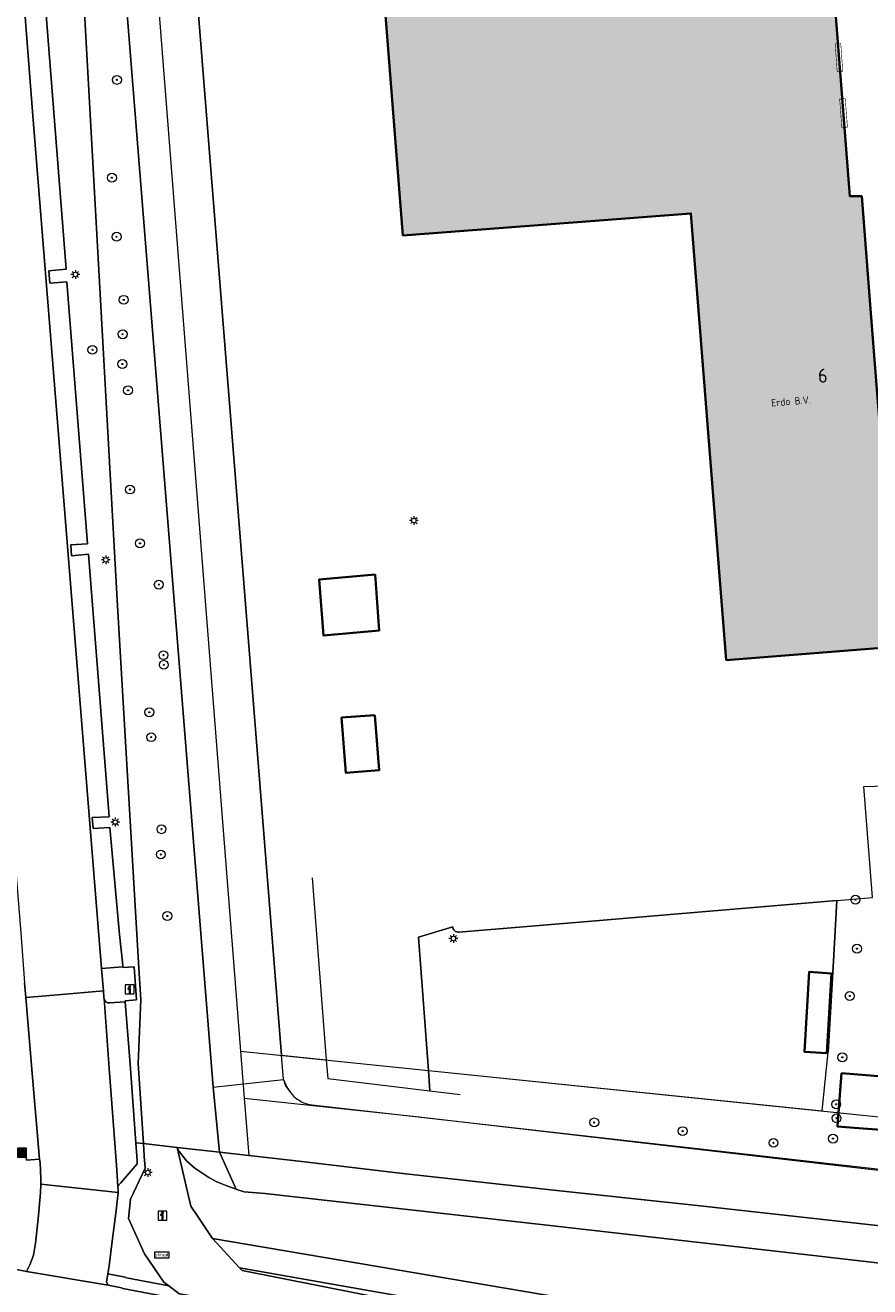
# Model space of a CAD drawing. Header units: metres. Extents: x 97476 to 98458, y 435938 to 436449.
# Tile 11 of 52: x 97999 to 98075, y 436042 to 436155. Entities that reach past the tile are written whole.
import ezdxf
from ezdxf.enums import TextEntityAlignment as Align
from ezdxf.lldxf.tags import DXFTag

# ---------------------------------------------------------------- set-up
doc = ezdxf.new("R2010")
doc.units = ezdxf.units.M
for name, color, linetype, lineweight in [('B-RO-OG-BEBOUWING-V', 254, 'Continuous', 18), ('B-WA-GK-BESCHOEIING_HOUT-G', 130, 'GK-BESCHOEIING-SO', 18), ('B-WE-GK-BESCHOEIING-G', 252, 'GK-BESCHOEIING', 18), ('B-WE-GR-BOOM-S', 252, 'Continuous', 18), ('B-WE-GR-GROENVOORZIENING-GV', 252, 'Continuous', 18), ('B-WE-GW-TALUD_KRUIN-G', 252, 'Continuous', 18), ('B-WE-IE-MEUBILAIR_WEGMEUBILAIR-S', 252, 'Continuous', 18), ('B-WE-IE-MEUBILAIR_WEGMEUBILAIR_VERKEERSBORD-S', 252, 'Continuous', 18), ('B-WE-IE-TERREINAFSCHEIDING_KUNSTMATIG_HEKWERK-G', 252, 'IE-TERREINAFSCHEIDING-KUNSTMATIG', 18), ('B-WE-KG-GRENS_PERCEEL-G', 150, 'KG-PERCEEL', 18), ('B-WE-KL-ET_LS_OV_LICHTMAST-S', 1, 'Continuous', 18), ('B-WE-OG-BEBOUWING-GV', 4, 'Continuous', 35), ('B-WE-OG-BEBOUWING_ENTREE_GARAGE-G', 4, 'Continuous', 18), ('B-WE-OG-BEBOUWING_HUISNUMMER-T25-500', 7, 'Continuous', 25), ('B-WE-OG-BEBOUWING_SCHUUR-GV', 4, 'Continuous', 35), ('B-WE-OG-GRONDGEBRUIK-T25-250', 7, 'Continuous', 25), ('B-WE-OG-TERREIN_CULTUURSCHEIDING-GV', 252, 'Continuous', 18), ('B-WE-OG-TERREIN_ERF-GV', 252, 'Continuous', 18), ('B-WE-OG-WATER-GV', 252, 'Continuous', 18), ('B-WE-OG-WATER_SLOOT-GV', 252, 'Continuous', 18), ('B-WE-VH-VERHARDING_ASFALT-GV', 252, 'Continuous', 18), ('B-WE-VH-VERHARDING_BETONSTRAATSTEEN-GV', 252, 'Continuous', 18), ('B-WE-VH-VERHARDING_GESLOTEN-GV', 252, 'Continuous', 18), ('B-WE-VH-VERHARDING_TEGEL-GV', 252, 'Continuous', 18)]:
    doc.layers.add(name, color=color, linetype=linetype, lineweight=lineweight)
doc.styles.add('NLCS-ISO', font='NLCS-ISO.ttf')
doc.styles.add('NLCS-ISO-M250-T25', font='NLCS-ISO.ttf', dxfattribs={"height": 0.625})
doc.styles.add('NLCS-ISO-M500-T25', font='NLCS-ISO.ttf', dxfattribs={"height": 1.25})
doc.styles.get("Standard").update_dxf_attribs({"font": 'arial.ttf'})
doc.linetypes.add('GK-BESCHOEIING', pattern='A,30,-5,[1,NLCS.SHX,S=1,R=0,X=0,Y=0],-5', length=40)
doc.linetypes.add('GK-BESCHOEIING-SO', pattern='A,18,-3,[1,NLCS.SHX,S=0.6,R=0,X=0,Y=0],-3', length=24)
doc.linetypes.add('IE-TERREINAFSCHEIDING-KUNSTMATIG', pattern='A,4,[82,NLCS.SHX,S=0.75,R=90,X=0,Y=0],4,-2', length=10)
tags = doc.linetypes.add('KG-PERCEEL', pattern='A,5.5,-2,["P",Standard,S=1.8,R=0,X=-0.5,Y=-0.9],-2,5.5,-2,[5,NLCS.SHX,S=0.75,R=0,X=0,Y=0],-2', length=19).pattern_tags.tags
tags[6] = DXFTag(74, 10)

# ---------------------------------------------------------------- blocks, each defined once
blk = doc.blocks.new('SIE-WEG_AFVALBAK-SO')
at = {"linetype": 'ByBlock', "lineweight": 18}
h = blk.add_hatch(color=0, dxfattribs=at)
h.dxf.hatch_style = 1
h.paths.add_polyline_path([(-1.5, -1.5), (1.5, -1.5), (1.5, 1.5), (-1.5, 1.5)])
at = {"color": 0, "linetype": 'ByBlock', "lineweight": 18}
for points in [[(-2, -2), (2, -2), (2, 2), (-2, 2)], [(-1.5, -1.5), (1.5, -1.5), (1.5, 1.5), (-1.5, 1.5)]]:
    blk.add_lwpolyline(points, close=True, dxfattribs=at)
blk = doc.blocks.new('SIE-WEG_VERKEERSBORD_INFORMATIE-SO')
at = {"linetype": 'ByBlock', "lineweight": 18}
h = blk.add_hatch(color=0, dxfattribs=at)
h.dxf.hatch_style = 1
h.paths.add_polyline_path([(0.32, 0.49), (-0.82, 0.49), (-0.82, 0.19), (-0.32, 0.19), (-0.32, -1.62), (0.32, -1.62)])
h = blk.add_hatch(color=0, dxfattribs=at)
h.dxf.hatch_style = 1
edge = h.paths.add_edge_path()
edge.add_arc((0, 1.25), 0.373, 0, 360)
at = {"color": 0, "linetype": 'ByBlock', "lineweight": 18}
for points in [[(-2, -2), (2, -2), (2, 2), (-2, 2)], [(0.32, 0.49), (-0.82, 0.49), (-0.82, 0.19), (-0.32, 0.19), (-0.32, -1.62), (0.32, -1.62)]]:
    blk.add_lwpolyline(points, close=True, dxfattribs=at)
blk.add_circle((0, 1.25), 0.373, dxfattribs=at)
blk = doc.blocks.new('SIE-WEG_VERKEERSBORD_STRAATNAAM-SO')
at = {"color": 0, "linetype": 'ByBlock', "lineweight": 18}
blk.add_lwpolyline([(-3.25, -1.25), (3.25, -1.25), (3.25, 1.25), (-3.25, 1.25)], close=True, dxfattribs=at)
at = {"color": 0, "linetype": 'ByBlock', "lineweight": 18, "style": 'NLCS-ISO'}
blk.add_text('straat', height=1.5, dxfattribs=at).set_placement((0, 0.15), align=Align.MIDDLE_CENTER)
blk = doc.blocks.new('SKL-ET_OV_LICHTMAST-SO')
at = {"color": 0, "linetype": 'ByBlock', "lineweight": 18}
for points in [[(-1.25, 0), (-2, 0)], [(-1.41, 1.41), (-0.88, 0.88)], [(0, 2), (0, 1.25)], [(0.88, 0.88), (1.41, 1.41)], [(2, 0), (1.25, 0)], [(-1.41, -1.41), (-0.88, -0.88)], [(0, -1.25), (0, -2)], [(0.88, -0.88), (1.41, -1.41)]]:
    blk.add_lwpolyline(points, dxfattribs=at)
blk.add_circle((0, 0), 1, dxfattribs=at)
blk = doc.blocks.new('SGR-BOOM_01-SO')
at = {"linetype": 'ByBlock', "lineweight": 18}
h = blk.add_hatch(color=0, dxfattribs=at)
h.dxf.hatch_style = 1
edge = h.paths.add_edge_path()
edge.add_arc((0, 0), 0.25, 0, 360)
at = {"color": 0, "linetype": 'ByBlock', "lineweight": 18}
for radius in [2, 0.25]:
    blk.add_circle((0, 0), radius, dxfattribs=at)

msp = doc.modelspace()

# ---------------------------------------------------------------- hatches: boundary and pattern name
at = {"layer": 'B-RO-OG-BEBOUWING-V', "transparency": 33554495}
h = msp.add_hatch(color=256, dxfattribs=at)
h.dxf.hatch_style = 1
h.paths.add_polyline_path([(98069.46, 436190.1), (98069.13, 436190.07), (98029.28, 436186.79), (98033.23, 436136.62), (98059.1, 436138.6), (98062.26, 436098.5), (98077.39, 436099.68), (98077.61, 436099.7), (98075.64, 436124.71), (98075.22, 436130.04), (98074.43, 436140.13), (98073.38, 436140.13)])

# ---------------------------------------------------------------- linework, layer by layer
at = {"layer": 'B-WA-GK-BESCHOEIING_HOUT-G', "color": 252, "ltscale": 0.2}
msp.add_lwpolyline([(98022.49, 436060.86, 0.078777), (98023.42, 436059.33, 0.108513), (98024.8, 436058.6), (98191.52, 436039.72), (98194.25, 436038.61), (98213.1, 436035.36, -0.051552), (98221.77, 436032.92, -0.010835), (98226.11, 436031.09), (98244.14, 436022.16, 0.036117), (98252.39, 436018.79, 0.060217), (98270.53, 436015.21), (98303.77, 436019.33), (98339.01, 436028.93), (98345.56, 436033.75), (98349.17, 436037.24), (98348.8, 436040.1)], format="xyb", dxfattribs=at)
at = {"layer": 'B-WE-GK-BESCHOEIING-G', "ltscale": 0.2}
for points in [[(98022.31, 436063.03), (98010.62, 436209.7), (98010.28, 436214.05)], [(98022.49, 436060.86), (98022.31, 436063.03)], [(98022.49, 436060.86), (98022.69, 436060.29), (98023.04, 436059.82)]]:
    msp.add_lwpolyline(points, dxfattribs=at)
at = {"layer": 'B-WE-GR-GROENVOORZIENING-GV'}
msp.add_lwpolyline([(98105.04, 436031.5), (98016.12, 436046.59), (98018.56, 436043.95), (98051.22, 436038.22), (98105.36, 436028.91)], dxfattribs=at)
at = {"layer": 'B-WE-GW-TALUD_KRUIN-G'}
for points in [[(98009.93, 436055.11), (98010, 436053.99), (98010.07, 436052.89), (98008.77, 436050.1), (98008.58, 436048.37), (98010.03, 436045.2), (98011.76, 436042.66), (98012.19, 436042.34), (98013.14, 436041.62), (98015.83, 436041.18), (98036.13, 436037.54), (98043.09, 436035.65), (98068.21, 436030.35), (98098.14, 436022.86), (98103.43, 436021.68)], [(98018.56, 436043.95), (98051.22, 436038.22), (98105.36, 436028.91), (98154.5, 436020.09), (98204.59, 436011.78), (98256.74, 436002.82), (98274.73, 436002.96), (98290.35, 436004.55), (98307.1, 436007.87), (98325.07, 436011.5), (98341.56, 436016.32), (98360.67, 436024.18), (98366.82, 436027.28), (98372.49, 436030.9), (98374.21, 436034.55), (98370.71, 436034.02)]]:
    msp.add_lwpolyline(points, dxfattribs=at)
at = {"layer": 'B-WE-IE-TERREINAFSCHEIDING_KUNSTMATIG_HEKWERK-G', "ltscale": 0.2}
for points in [[(98025.08, 436078.96), (98026.34, 436062.61)], [(98072.21, 436076.92), (98071.94, 436072.02), (98071.43, 436063.3)], [(98034.64, 436073.63), (98037.7, 436074.57)], [(98034.64, 436073.63), (98035.52, 436061.67)], [(98026.34, 436062.61), (98026.47, 436060.93), (98035.65, 436059.83)], [(98035.52, 436061.67), (98035.65, 436059.83)], [(98035.65, 436059.83), (98038.37, 436059.5)]]:
    msp.add_lwpolyline(points, dxfattribs=at)
at = {"layer": 'B-WE-KG-GRENS_PERCEEL-G', "ltscale": 0.2}
for points in [[(98006.83, 436213.7), (98018.64, 436063.4)], [(98018.64, 436063.4), (98089.08, 436056.17), (98092.01, 436090.59)], [(98018.64, 436063.4), (98018.97, 436059.19)], [(98018.97, 436059.19), (98034.42, 436057.54), (98095.8, 436050.4), (98149.9, 436044.29)], [(98018.97, 436059.19), (98019.38, 436054.03)]]:
    msp.add_lwpolyline(points, dxfattribs=at)
at = {"layer": 'B-WE-OG-BEBOUWING-GV'}
for points in [[(98069.13, 436190.07), (98029.28, 436186.79), (98033.23, 436136.62), (98059.1, 436138.6), (98062.26, 436098.5), (98077.39, 436099.68), (98077.61, 436099.7), (98075.64, 436124.71), (98075.22, 436130.04), (98074.43, 436140.13), (98073.38, 436140.13), (98069.46, 436190.1)], [(98030.72, 436106.18), (98025.7, 436105.73), (98026.1, 436100.7), (98031.09, 436101.15)], [(98071.29, 436063.22), (98071.71, 436070.36), (98069.72, 436070.53), (98069.3, 436063.33)]]:
    msp.add_lwpolyline(points, close=True, dxfattribs=at)
at = {"layer": 'B-WE-OG-BEBOUWING_ENTREE_GARAGE-G', "const_width": 0.05}
for points in [[(98072.05, 436153.81), (98072.55, 436153.86), (98072.73, 436151.36), (98072.23, 436151.31)], [(98072.45, 436148.86), (98072.95, 436148.91), (98073.15, 436146.34), (98072.65, 436146.29)]]:
    msp.add_lwpolyline(points, close=True, dxfattribs=at)
at = {"layer": 'B-WE-OG-BEBOUWING_SCHUUR-GV'}
for points in [[(98030.7, 436093.57), (98027.72, 436093.34), (98028.11, 436088.38), (98031.08, 436088.61)], [(98072.35, 436057.89), (98072.25, 436056.65), (98074.13, 436056.5), (98077.03, 436056.27), (98077.41, 436061.03), (98072.62, 436061.41)]]:
    msp.add_lwpolyline(points, close=True, dxfattribs=at)
at = {"layer": 'B-WE-OG-TERREIN_CULTUURSCHEIDING-GV'}
for points in [[(98000.4, 436166.31), (98002.97, 436133.58), (98001.43, 436133.45), (98001.52, 436132.33), (98003.04, 436132.46), (98004.9, 436108.95), (98003.39, 436108.85), (98003.47, 436107.85), (98004.98, 436108.01), (98006.83, 436084.44), (98005.31, 436084.36), (98005.41, 436083.38), (98006.9, 436083.47), (98007.77, 436073.87), (98008.03, 436071.4), (98008.07, 436070.96), (98008.08, 436070.92), (98009.08, 436070.96), (98009.3, 436068.02), (98008.29, 436067.92), (98008.29, 436067.83), (98008.72, 436062.23), (98009.25, 436055.18), (98009.93, 436055.11), (98009.46, 436062.3), (98009.7, 436068.04), (98009.5, 436070.86), (98007.6, 436103.36), (98002.19, 436200.25)], [(98086.4, 436028.08), (98070.5, 436032.75), (98043.25, 436038.86), (98018.78, 436043.7), (98018.56, 436043.95), (98016.12, 436046.59), (98014.8, 436048.57), (98014.19, 436049.48), (98012.95, 436054.76), (98009.93, 436055.11), (98010, 436053.99), (98010.07, 436052.89), (98008.77, 436050.1), (98008.58, 436048.37), (98010.03, 436045.2), (98011.76, 436042.66), (98012.19, 436042.34), (98013.14, 436041.62), (98015.83, 436041.18), (98036.13, 436037.54), (98043.09, 436035.65), (98068.21, 436030.35), (98098.14, 436022.86)], [(97998.21, 436043.86), (97999.43, 436043.62), (97999.73, 436044.22), (98000.04, 436045.1), (98000.24, 436046.16), (98000.46, 436048.34), (98000.68, 436050.68), (98000.7, 436051.47), (98000.71, 436051.94), (98000.66, 436053.39), (98000.6, 436053.71), (97999.41, 436053.61), (97999.32, 436054.63), (97998.72, 436054.57)], [(98087.71, 436043.03), (98069.33, 436045.15), (98046.19, 436047.79), (98020.83, 436050.63), (98018.97, 436050.78), (98018.32, 436050.98), (98018.26, 436051), (98017.4, 436051.31), (98016.52, 436051.67), (98015.79, 436052.05), (98014.53, 436052.9), (98013.83, 436053.52), (98013.12, 436054.39), (98012.95, 436054.76), (98014.19, 436049.48), (98014.8, 436048.57), (98016.12, 436046.59), (98105.04, 436031.5)], [(98397.93, 436045.16), (98400.43, 436047.38), (98399.54, 436051.18), (98388.09, 436043.1), (98374.21, 436034.55), (98372.49, 436030.9), (98366.82, 436027.28), (98360.67, 436024.18), (98341.56, 436016.32), (98325.07, 436011.5), (98307.1, 436007.87), (98290.35, 436004.55), (98274.73, 436002.96), (98256.74, 436002.82), (98204.59, 436011.78), (98154.5, 436020.09), (98105.36, 436028.91), (98051.22, 436038.22), (98018.56, 436043.95), (98018.78, 436043.7), (98043.25, 436038.86), (98070.5, 436032.75), (98086.4, 436028.08), (98105.96, 436023.12)], [(98103.43, 436021.68), (98098.14, 436022.86), (98068.21, 436030.35), (98043.09, 436035.65), (98036.13, 436037.54), (98015.83, 436041.18), (98013.14, 436041.62), (98012.19, 436042.34), (98011.24, 436042.52), (98008.4, 436043.05), (98008.29, 436043.12), (98006.73, 436043.42), (98006.61, 436042.65), (98006.76, 436042.4), (98007.94, 436042.16), (98008.06, 436042.1), (98011.06, 436041.54), (98015.19, 436040.74), (98015.37, 436040.63), (98016.08, 436040.48), (98037.04, 436036.1), (98044.75, 436034.42)]]:
    msp.add_lwpolyline(points, dxfattribs=at)
msp.add_lwpolyline([(98009.25, 436055.18), (98009.37, 436053.56), (98009.37, 436053.3), (98007.89, 436051.59), (98007.63, 436051.29), (98007.66, 436050.87), (98007.64, 436050.72), (98007.46, 436049.1), (98007.12, 436046.33), (98006.84, 436044.14), (98006.73, 436043.42), (98008.29, 436043.12), (98008.4, 436043.05), (98011.24, 436042.52), (98012.19, 436042.34), (98011.76, 436042.66), (98010.03, 436045.2), (98008.58, 436048.37), (98008.77, 436050.1), (98010.07, 436052.89), (98010, 436053.99), (98009.93, 436055.11)], close=True, dxfattribs=at)
at = {"layer": 'B-WE-OG-TERREIN_ERF-GV'}
for points in [[(98069.13, 436190.07), (98068.06, 436206.07), (98067.07, 436218.5), (98051.02, 436217.24), (98010.28, 436214.05), (98010.62, 436209.7), (98022.31, 436063.03), (98026.34, 436062.61), (98026.47, 436060.93), (98035.65, 436059.83), (98035.52, 436061.67), (98034.64, 436073.63), (98037.7, 436074.57)], [(98038.26, 436074.09), (98050.51, 436075.11), (98057.96, 436075.73), (98072.21, 436076.92), (98075.41, 436077.19), (98074.62, 436087.16), (98077.69, 436087.25), (98078.04, 436091.55), (98078.1, 436092.37), (98077.58, 436098.39), (98077.39, 436099.68), (98062.26, 436098.5), (98059.1, 436138.6), (98033.23, 436136.62), (98029.28, 436186.79), (98069.13, 436190.07)], [(98035.52, 436061.67), (98070.89, 436058.04), (98071.43, 436063.3), (98071.94, 436072.02), (98072.21, 436076.92), (98057.96, 436075.73), (98050.51, 436075.11), (98038.26, 436074.09)], [(98037.7, 436074.57), (98034.64, 436073.63), (98035.52, 436061.67)]]:
    msp.add_lwpolyline(points, dxfattribs=at)
for points in [[(98025.7, 436105.73), (98030.72, 436106.18), (98031.09, 436101.15), (98026.1, 436100.7)], [(98071.29, 436063.22), (98069.3, 436063.33), (98069.72, 436070.53), (98071.71, 436070.36)]]:
    msp.add_lwpolyline(points, close=True, dxfattribs=at)
for points in [[(98038.26, 436074.09, -0.428777), (98037.7, 436074.57)], [(98037.7, 436074.57, 0.428777), (98038.26, 436074.09)]]:
    msp.add_lwpolyline(points, format="xyb", dxfattribs=at)
at = {"layer": 'B-WE-OG-WATER-GV'}
msp.add_lwpolyline([(98010.28, 436214.05), (98006.52, 436261.79), (98006.49, 436262.5), (98006.49, 436262.77), (98005.91, 436263.55), (98004.64, 436264.11), (98002.94, 436264.1), (98001.38, 436263.27), (98000.4, 436262.33), (98000.12, 436260.67), (98000.19, 436259.61), (98004.3, 436208.38), (98016.19, 436060.16), (98019.49, 436060.53), (98022.49, 436060.86), (98022.31, 436063.03), (98010.62, 436209.7)], close=True, dxfattribs=at)
msp.add_lwpolyline([(98016.19, 436060.16), (98016.74, 436054.33), (98024.15, 436053.49), (98032.94, 436052.44), (98046.22, 436050.98), (98059.93, 436049.52), (98090.92, 436046.07)], dxfattribs=at)
at = {"layer": 'B-WE-OG-WATER_SLOOT-GV'}
for points in [[(98016.74, 436054.33), (98016.19, 436060.16), (98004.3, 436208.38), (98002.19, 436200.25), (98007.6, 436103.36), (98009.5, 436070.86), (98009.7, 436068.04), (98009.46, 436062.3), (98009.93, 436055.11), (98012.95, 436054.76)], [(98018.26, 436051), (98016.74, 436054.33), (98012.95, 436054.76), (98013.12, 436054.39), (98013.83, 436053.52), (98014.53, 436052.9), (98015.79, 436052.05), (98016.52, 436051.67), (98017.4, 436051.31)]]:
    msp.add_lwpolyline(points, close=True, dxfattribs=at)
msp.add_lwpolyline([(98090.92, 436046.07), (98059.93, 436049.52), (98046.22, 436050.98), (98032.94, 436052.44), (98024.15, 436053.49), (98016.74, 436054.33), (98018.26, 436051), (98018.32, 436050.98), (98018.97, 436050.78), (98020.83, 436050.63), (98046.19, 436047.79), (98069.33, 436045.15), (98087.71, 436043.03)], dxfattribs=at)
at = {"layer": 'B-WE-VH-VERHARDING_ASFALT-GV'}
msp.add_lwpolyline([(98000.6, 436053.71), (98000.66, 436053.39), (98000.71, 436051.94), (98000.7, 436051.47), (98007.64, 436050.72), (98007.66, 436050.87), (98007.63, 436051.29), (98007.49, 436053.16), (98006.84, 436061.84), (98006.38, 436068.13), (98006.37, 436068.19), (98006.32, 436068.8), (98002.24, 436068.45), (97999.36, 436068.22), (98000, 436060.72)], close=True, dxfattribs=at)
msp.add_lwpolyline([(98044.75, 436034.42), (98037.04, 436036.1), (98016.08, 436040.48), (98015.37, 436040.63), (98015.19, 436040.74), (98011.06, 436041.54), (98008.06, 436042.1), (98007.94, 436042.16), (98006.76, 436042.4), (97999.43, 436043.62), (97998.21, 436043.86), (97991.9, 436045.01), (97988.67, 436045.52), (97986.89, 436045.81), (97983.93, 436046.19), (97981.88, 436046.41), (97973, 436047.42), (97961.1, 436048.76), (97952.44, 436049.78), (97948.45, 436050.28)], dxfattribs=at)
at = {"layer": 'B-WE-VH-VERHARDING_BETONSTRAATSTEEN-GV'}
msp.add_lwpolyline([(97992.94, 436148.95), (97994.15, 436133.71), (97994.75, 436126.15), (97995.9, 436111.73), (97997.11, 436096.54), (97998.26, 436082.12), (97998.9, 436074.01), (97999.24, 436069.54), (97999.36, 436068.22), (98002.24, 436068.45), (98006.32, 436068.8), (98006.15, 436070.81), (98000, 436147.34), (97998.51, 436166.3), (97991.28, 436166.26)], dxfattribs=at)
msp.add_lwpolyline([(98001.52, 436132.33), (98001.43, 436133.45), (98002.97, 436133.58), (98000.4, 436166.31), (97998.51, 436166.3), (98000, 436147.34), (98006.15, 436070.81), (98008.07, 436070.96), (98008.03, 436071.4), (98007.77, 436073.87), (98006.9, 436083.47), (98005.41, 436083.38), (98005.31, 436084.36), (98006.83, 436084.44), (98004.98, 436108.01), (98003.47, 436107.85), (98003.39, 436108.85), (98004.9, 436108.95), (98003.04, 436132.46)], close=True, dxfattribs=at)
at = {"layer": 'B-WE-VH-VERHARDING_GESLOTEN-GV'}
for points in [[(98008.29, 436067.92), (98009.3, 436068.02), (98009.08, 436070.96), (98008.08, 436070.92), (98008.07, 436070.96), (98006.15, 436070.81), (98006.32, 436068.8), (98006.37, 436068.19), (98006.38, 436068.13)], [(98006.38, 436068.13), (98006.84, 436061.84), (98007.49, 436053.16), (98007.63, 436051.29), (98007.89, 436051.59), (98009.37, 436053.3), (98009.37, 436053.56), (98009.25, 436055.18), (98008.72, 436062.23), (98008.29, 436067.83)], [(98006.89, 436067.73), (98008.29, 436067.83), (98008.29, 436067.92)], [(98008.29, 436067.83), (98006.89, 436067.73)]]:
    msp.add_lwpolyline(points, dxfattribs=at)
for points in [[(98006.89, 436067.73, -0.402345), (98006.38, 436068.13)], [(98006.38, 436068.13, 0.402345), (98006.89, 436067.73)]]:
    msp.add_lwpolyline(points, format="xyb", dxfattribs=at)
msp.add_lwpolyline([(98000.7, 436051.47), (98000.68, 436050.68), (98000.46, 436048.34), (98000.24, 436046.16), (98000.04, 436045.1), (97999.73, 436044.22), (97999.43, 436043.62), (98006.76, 436042.4), (98006.61, 436042.65), (98006.73, 436043.42), (98006.84, 436044.14), (98007.12, 436046.33), (98007.46, 436049.1), (98007.64, 436050.72)], close=True, dxfattribs=at)
at = {"layer": 'B-WE-VH-VERHARDING_TEGEL-GV'}
msp.add_lwpolyline([(97998.72, 436054.57), (97999.32, 436054.63), (97999.41, 436053.61), (98000.6, 436053.71), (98000, 436060.72), (97999.36, 436068.22), (97999.24, 436069.54)], dxfattribs=at)

# ---------------------------------------------------------------- block references
at = {"layer": 'B-WE-GR-BOOM-S', "xscale": 0.2, "yscale": 0.2, "zscale": 0.2}
for p in [(98007.54, 436150.58), (98007.09, 436141.8), (98007.51, 436136.5), (98008.15, 436130.84), (98008.05, 436127.75), (98005.34, 436126.35), (98008.03, 436125.07), (98008.54, 436122.71), (98008.72, 436113.81), (98009.61, 436108.98), (98011.3, 436105.28), (98011.72, 436098.94), (98011.75, 436098.08), (98010.45, 436093.82), (98010.62, 436091.58), (98011.54, 436083.32), (98011.48, 436081.05), (98073.87, 436076.99), (98012.07, 436075.53), (98074.01, 436072.6), (98073.36, 436068.35), (98072.69, 436062.84), (98072.14, 436058.63), (98050.41, 436057), (98072.17, 436057.38), (98058.35, 436056.22), (98071.85, 436055.55), (98066.51, 436055.17)]:
    msp.add_blockref('SGR-BOOM_01-SO', p, dxfattribs=at)
at = {"layer": 'B-WE-IE-MEUBILAIR_WEGMEUBILAIR-S', "xscale": 0.2, "yscale": 0.2, "zscale": 0.2}
msp.add_blockref('SIE-WEG_AFVALBAK-SO', (97999.01, 436054.28), dxfattribs=at)
at = {"layer": 'B-WE-IE-MEUBILAIR_WEGMEUBILAIR_VERKEERSBORD-S', "xscale": 0.2, "yscale": 0.2, "zscale": 0.2}
for name, p in [('SIE-WEG_VERKEERSBORD_INFORMATIE-SO', (98008.69, 436068.94)), ('SIE-WEG_VERKEERSBORD_INFORMATIE-SO', (98011.63, 436048.64)), ('SIE-WEG_VERKEERSBORD_STRAATNAAM-SO', (98011.58, 436045.1))]:
    msp.add_blockref(name, p, dxfattribs=at)
at = {"layer": 'B-WE-KL-ET_LS_OV_LICHTMAST-S', "xscale": 0.2, "yscale": 0.2, "zscale": 0.2}
for p in [(98003.81, 436133.11), (98034.21, 436111.03), (98006.54, 436107.5), (98007.39, 436083.96), (98037.76, 436073.51), (98010.31, 436052.51)]:
    msp.add_blockref('SKL-ET_OV_LICHTMAST-SO', p, dxfattribs=at)

# ---------------------------------------------------------------- texts
at = {"layer": 'B-WE-OG-BEBOUWING_HUISNUMMER-T25-500', "style": 'NLCS-ISO-M500-T25'}
msp.add_text('6', height=1.25, rotation=3.9, dxfattribs=at).set_placement((98070.93, 436124.03), align=Align.MIDDLE)
at = {"layer": 'B-WE-OG-GRONDGEBRUIK-T25-250', "style": 'NLCS-ISO-M250-T25'}
msp.add_text('Erdo B.V.', height=0.65, rotation=4.5255, dxfattribs=at).set_placement((98066.33, 436121.26))

doc.saveas('drawing.dxf')
